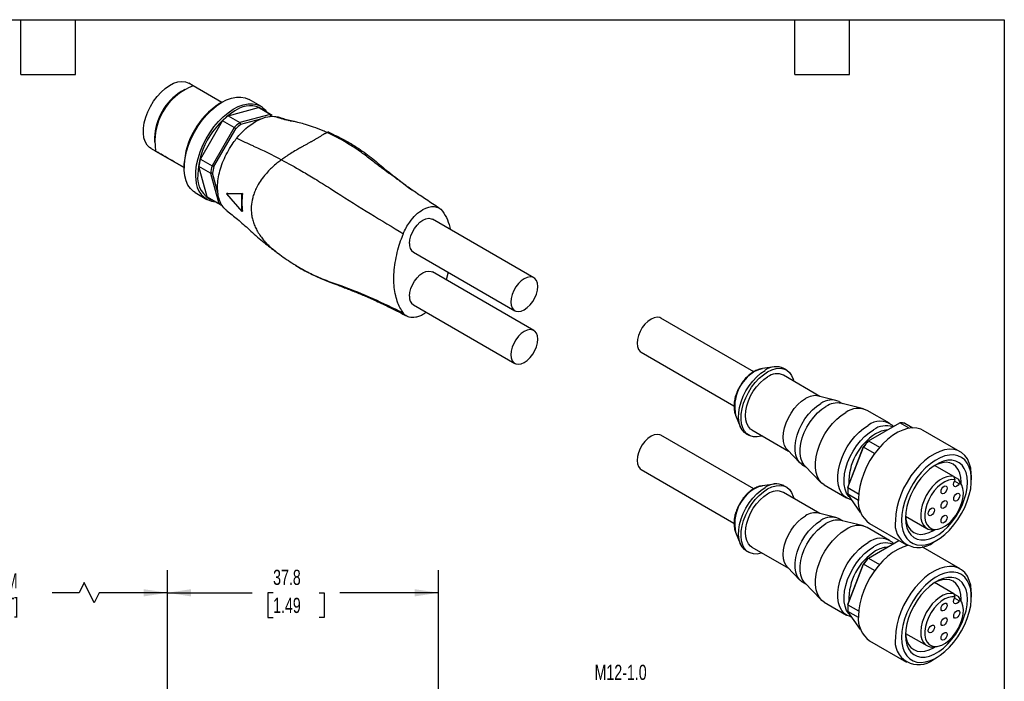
# Model space of a CAD drawing. Header units: millimetres. Extents: x 6 to 273, y 6 to 210.
# Tile 4 of 4: x 136 to 273, y 117 to 210. Entities that reach past the tile are written whole.
import ezdxf

# ---------------------------------------------------------------- set-up
doc = ezdxf.new("R2010")
doc.units = ezdxf.units.MM
doc.linetypes.add('SLD-Solid', pattern=[0])
doc.layers.add('DIMENSIONS', color=140, linetype='SLD-Solid', lineweight=25)
doc.layers.add('TEXT', color=140, linetype='SLD-Solid', lineweight=25)
doc.styles.add('SLDTEXTSTYLE0', font='TXT', dxfattribs={"width": 0.7})
doc.dimstyles.new('SLDDIMSTYLE0', dxfattribs={"dimtxt": 2.158008, "dimasz": 3.302, "dimexe": 0, "dimexo": 0.0625, "dimgap": 0.539502, "dimtad": 0, "dimtih": 1, "dimtoh": 1, "dimdec": 1, "dimrnd": 1e-09, "dimzin": 12, "dimdsep": 46, "dimtxsty": 'SLDTEXTSTYLE0', "dimsah": 1, "dimcen": 0.09, "dimadec": 0, "dimazin": 3, "dimtfac": 1, "dimtdec": 1, "dimtofl": 0, "dimtmove": 0, "dimatfit": 3, "dimfxl": 0, "dimfrac": 2, "dimtolj": 1, "dimtzin": 12, "dimarcsym": 0})
doc.dimstyles.new('SLDDIMSTYLE2', dxfattribs={"dimtxt": 2.158008, "dimasz": 3.302, "dimexe": 0, "dimexo": 0.0625, "dimgap": 0.539502, "dimtad": 0, "dimtih": 1, "dimtoh": 1, "dimdec": 1, "dimrnd": 1e-09, "dimzin": 12, "dimdsep": 46, "dimtxsty": 'SLDTEXTSTYLE0', "dimsah": 1, "dimcen": 0, "dimadec": 0, "dimazin": 3, "dimtfac": 1, "dimtdec": 1, "dimtofl": 0, "dimtmove": 0, "dimatfit": 3, "dimfxl": 0, "dimfrac": 2, "dimtolj": 1, "dimtzin": 12, "dimarcsym": 0})

# ---------------------------------------------------------------- blocks, each defined once
blk = doc.blocks.new('_D_1')
at = {"layer": 'DIMENSIONS'}
for p, q in [((156.32, 105.94), (156.32, 132.83)), ((194.12, 106.52), (194.12, 132.83)), ((156.32, 129.66), (168.13, 129.66)), ((171.06, 129.66), (170.33, 129.66)), ((170.33, 129.66), (170.33, 126.23)), ((177.47, 129.66), (178.19, 129.66)), ((178.19, 129.66), (178.19, 126.23)), ((194.12, 129.66), (180.39, 129.66)), ((170.33, 126.23), (171.06, 126.23)), ((178.19, 126.23), (177.47, 126.23))]:
    blk.add_line(p, q, dxfattribs=at)
for points in [[(156.32, 129.66), (159.62, 129.15), (159.62, 130.16)], [(194.12, 129.66), (190.82, 130.16), (190.82, 129.15)]]:
    blk.add_solid(points, dxfattribs=at)
at = {"layer": 'DIMENSIONS', "char_height": 2.117, "attachment_point": 1, "style": 'SLDTEXTSTYLE0'}
for s, insert in [('37.8', (171.06, 132.87)), ('1.49', (171.06, 128.96))]:
    blk.add_mtext(s, dxfattribs=dict(at, insert=insert))
blk = doc.blocks.new('_D_2')
at = {"layer": 'DIMENSIONS'}
for p, q in [((117.88, 99.48), (117.88, 132.83)), ((156.32, 105.94), (156.32, 132.83)), ((144.71, 131.07), (144, 129.66)), ((146.12, 128.25), (144.71, 131.07)), ((117.88, 129.66), (128.75, 129.66)), ((144, 129.66), (140.26, 129.66)), ((146.82, 129.66), (146.12, 128.25)), ((156.32, 129.66), (146.82, 129.66))]:
    blk.add_line(p, q, dxfattribs=at)
for points in [[(117.88, 129.66), (121.18, 129.15), (121.18, 130.16)], [(156.32, 129.66), (153.02, 130.16), (153.02, 129.15)]]:
    blk.add_solid(points, dxfattribs=at)
at = {"layer": 'DIMENSIONS', "char_height": 2.117, "attachment_point": 1, "style": 'SLDTEXTSTYLE0'}
for s, insert in [('0.3M', (131.01, 132.38)), ('[0.9FT]', (129.24, 128.96))]:
    blk.add_mtext(s, dxfattribs=dict(at, insert=insert))
blk = doc.blocks.new('_D_5')
at = {"layer": 'DIMENSIONS'}
for p, q in [((234.91, 115.18), (228.96, 115.18)), ((244.34, 105.75), (234.91, 115.18))]:
    blk.add_line(p, q, dxfattribs=at)
blk.add_solid([(244.34, 105.75), (242.37, 108.44), (241.65, 107.73)], dxfattribs=at)
at = {"layer": 'DIMENSIONS', "char_height": 2.117, "attachment_point": 1, "style": 'SLDTEXTSTYLE0'}
for s, insert in [('M12-1.0', (215.9, 119.63)), ('FEMALE', (216.3, 116.2)), ('THREAD', (215.98, 112.77))]:
    blk.add_mtext(s, dxfattribs=dict(at, insert=insert))

msp = doc.modelspace()

# ---------------------------------------------------------------- linework, layer by layer
for p, q in [((159.93, 200.32), (159.3, 200.68)), ((158.76, 199.83), (158.23, 199.52)), ((163.9, 198.02), (159.93, 200.32)), ((163.95, 198.05), (163.6, 197.85)), ((169.33, 197.49), (167.7, 198.43)), ((164.8, 196.16), (169.03, 197.29)), ((170.65, 196.35), (169.03, 197.29)), ((170.95, 196.21), (169.32, 197.15)), ((160.92, 190.1), (164.02, 195.47)), ((165.65, 194.53), (164.02, 195.47)), ((164.8, 196.16), (166.42, 195.22)), ((170.65, 196.35), (166.42, 195.22)), ((166.56, 194.97), (169.35, 195.71)), ((170.55, 196.04), (170.73, 196.08)), ((173.44, 195.47), (173.57, 195.44)), ((165.65, 194.53), (162.55, 189.17)), ((162.81, 189.07), (165.87, 194.35)), ((154.52, 193.09), (154.52, 192.48)), ((154.05, 191.59), (155.6, 190.69)), ((154.68, 191.22), (158.65, 188.93)), ((158.65, 188.93), (157.59, 189.55)), ((160.92, 190.1), (162.55, 189.17)), ((158.65, 189.28), (158.65, 188.87)), ((161.85, 184.86), (160.72, 189.09)), ((162.34, 188.15), (160.72, 189.09)), ((162.34, 188.15), (163.48, 183.92)), ((163.4, 185.27), (162.63, 188.16)), ((160.21, 185.44), (161.83, 184.5)), ((161.85, 184.86), (163.48, 183.92)), ((162.12, 184.67), (163.75, 183.74)), ((163.75, 183.99), (163.72, 184.08)), ((164.71, 185.35), (164.56, 185.26)), ((166.68, 185.26), (164.56, 185.26)), ((164.56, 185.26), (166.68, 182.81)), ((166.79, 185.32), (166.68, 185.26)), ((166.68, 182.81), (166.68, 185.26)), ((166.79, 182.87), (166.68, 182.81)), ((207.42, 173.57), (193.28, 181.73)), ((170.95, 177.67), (171.35, 177.35)), ((190.63, 177.14), (204.77, 168.98)), ((207.42, 166.22), (193.28, 174.39)), ((195.5, 174.34), (195.18, 173.29)), ((190.63, 169.8), (204.77, 161.63)), ((238.1, 160.47), (225.15, 167.94)), ((222.4, 163.18), (235.34, 155.71)), ((241.01, 161.15), (239.3, 160.91)), ((242.66, 160.72), (242.31, 160.92)), ((247.34, 157.04), (242.24, 159.98)), ((249.56, 156.48), (247.13, 157.09)), ((250.51, 156.02), (250.01, 156.3)), ((253.4, 155.3), (250.27, 156.08)), ((235.57, 154.44), (236.22, 152.85)), ((257.04, 153.29), (253.93, 155.08)), ((254.11, 150.83), (258.49, 153.36)), ((257.6, 152.84), (257.39, 153.03)), ((259.8, 152.6), (258.49, 153.36)), ((259.19, 153.29), (260.3, 152.65)), ((238.1, 144.14), (225.15, 151.61)), ((237.06, 151.83), (237.41, 151.63)), ((237.84, 152.36), (242.94, 149.42)), ((266.91, 149.32), (261.75, 152.3)), ((253.38, 149.99), (251.23, 144.43)), ((251.23, 144.32), (253.42, 149.96)), ((254.94, 149.08), (253.42, 149.96)), ((254.11, 150.83), (255.63, 149.95)), ((242.79, 149.57), (244.53, 147.77)), ((244.91, 147.47), (245.41, 147.18)), ((245.24, 147.36), (247.48, 145.04)), ((265.99, 145.87), (263.33, 147.4)), ((222.4, 146.85), (235.34, 139.38)), ((265.99, 145.86), (266.64, 145.49)), ((268.47, 145.4), (268.47, 145.89)), ((241.01, 144.82), (239.3, 144.58)), ((242.66, 144.39), (242.31, 144.59)), ((247.93, 144.69), (251.04, 142.89)), ((251.23, 144.32), (252.72, 143.45)), ((266.1, 145.23), (266.2, 145.41)), ((266.75, 144.85), (266.1, 145.23)), ((266.85, 145.03), (266.75, 144.85)), ((267.16, 144.53), (267, 144.93)), ((247.34, 140.71), (242.24, 143.65)), ((251.21, 144.01), (251.21, 143.85)), ((252.7, 142.54), (251.23, 143.39)), ((253.01, 140.86), (251.23, 143.39)), ((251.44, 142.72), (251.78, 142.61)), ((249.56, 140.15), (247.13, 140.76)), ((259.28, 140.33), (262.24, 138.62)), ((250.51, 139.69), (250.01, 139.97)), ((253.4, 138.97), (250.27, 139.75)), ((257.04, 136.96), (253.93, 138.75)), ((254.25, 139.31), (259.41, 136.33)), ((235.57, 138.11), (236.22, 136.51)), ((263.26, 138.45), (263.69, 138.51)), ((237.84, 136.03), (242.94, 133.09)), ((254.11, 134.5), (258.35, 136.94)), ((257.6, 136.51), (257.39, 136.7)), ((261.75, 135.97), (261.57, 136.06)), ((266.91, 132.99), (261.75, 135.97)), ((263.16, 136.7), (263.59, 136.95)), ((237.06, 135.5), (237.41, 135.3)), ((242.79, 133.24), (244.53, 131.44)), ((253.38, 133.66), (251.23, 128.1)), ((251.23, 127.99), (253.42, 133.63)), ((254.94, 132.75), (253.42, 133.63)), ((254.11, 134.5), (255.63, 133.62)), ((244.91, 131.14), (245.41, 130.85)), ((245.24, 131.03), (247.48, 128.71)), ((265.99, 129.53), (263.33, 131.07)), ((265.99, 129.53), (266.64, 129.16)), ((268.47, 129.07), (268.47, 129.56)), ((247.93, 128.36), (251.04, 126.56)), ((251.23, 127.99), (252.72, 127.12)), ((266.1, 128.9), (266.2, 129.08)), ((266.75, 128.52), (266.1, 128.9)), ((266.85, 128.7), (266.75, 128.52)), ((267.16, 128.2), (267, 128.6)), ((251.21, 127.68), (251.21, 127.51)), ((252.7, 126.21), (251.23, 127.06)), ((253.01, 124.53), (251.23, 127.06)), ((251.44, 126.39), (251.78, 126.28)), ((259.28, 124), (262.24, 122.29)), ((254.25, 122.98), (259.41, 120)), ((263.26, 122.12), (263.69, 122.17)), ((263.16, 120.37), (263.59, 120.62))]:
    msp.add_line(p, q)
at = {"flags": 128}
for points in [[(154.05, 191.59), (153.84, 191.72), (153.49, 192.08), (153.23, 192.55), (153.05, 193.1), (152.97, 193.74), (152.98, 194.43), (153.09, 195.17), (153.29, 195.94), (153.57, 196.71), (153.94, 197.47), (154.38, 198.19), (154.88, 198.86), (155.43, 199.45), (156, 199.97), (156.6, 200.38), (157.19, 200.68), (157.78, 200.87), (158.33, 200.93), (158.84, 200.87), (159.3, 200.68), (159.3, 200.68)], [(160.21, 185.44), (159.96, 185.59), (159.53, 186), (159.18, 186.5), (158.92, 187.11), (158.74, 187.8), (158.66, 188.57), (158.67, 189.39), (158.78, 190.26), (158.97, 191.16), (159.26, 192.07), (159.63, 192.99), (160.08, 193.88), (160.6, 194.74), (161.18, 195.54), (161.8, 196.29), (162.47, 196.95), (163.16, 197.53), (163.87, 198), (164.57, 198.37), (165.27, 198.62), (165.94, 198.76), (166.58, 198.77), (167.17, 198.66), (167.71, 198.43), (167.71, 198.43)], [(160.31, 187.3), (160.28, 187.63), (160.3, 188.45), (160.4, 189.32), (160.6, 190.22), (160.89, 191.14), (161.26, 192.05), (161.71, 192.94), (162.23, 193.8), (162.8, 194.6), (163.43, 195.35), (164.09, 196.01), (164.79, 196.59), (165.49, 197.06), (166.2, 197.43), (166.9, 197.68), (167.57, 197.82), (168.21, 197.83), (168.8, 197.72), (169.33, 197.49)], [(190.08, 178.36), (190.13, 178.87), (190.27, 179.4), (190.49, 179.94), (190.79, 180.46), (191.14, 180.92), (191.54, 181.31), (191.96, 181.6), (192.37, 181.79), (192.77, 181.86), (193.12, 181.81), (193.28, 181.73)], [(190.08, 171.01), (190.13, 171.52), (190.27, 172.06), (190.49, 172.59), (190.79, 173.11), (191.14, 173.57), (191.54, 173.96), (191.96, 174.25), (192.37, 174.44), (192.77, 174.51), (193.12, 174.46), (193.28, 174.39)], [(204.22, 170.19), (204.27, 169.74), (204.41, 169.36), (204.63, 169.08), (204.93, 168.91), (205.29, 168.86), (205.68, 168.93), (206.1, 169.11), (206.52, 169.41), (206.91, 169.8), (207.27, 170.26), (207.56, 170.77), (207.79, 171.31), (207.93, 171.85), (207.97, 172.36), (207.93, 172.81), (207.79, 173.19), (207.56, 173.47), (207.27, 173.64), (206.91, 173.69), (206.52, 173.63), (206.1, 173.44), (205.68, 173.14), (205.29, 172.76), (204.93, 172.29), (204.63, 171.78), (204.41, 171.24), (204.27, 170.7), (204.22, 170.19)], [(225.15, 167.94), (224.99, 168.02), (224.62, 168.07), (224.21, 168), (223.78, 167.81), (223.34, 167.5), (222.93, 167.1), (222.56, 166.62), (222.26, 166.08), (222.02, 165.52), (221.88, 164.97), (221.83, 164.44), (221.88, 163.97), (222.02, 163.58), (222.26, 163.28), (222.4, 163.18)], [(204.22, 162.85), (204.27, 162.39), (204.41, 162.01), (204.63, 161.73), (204.93, 161.56), (205.29, 161.51), (205.68, 161.58), (206.1, 161.76), (206.52, 162.06), (206.91, 162.45), (207.27, 162.91), (207.56, 163.42), (207.79, 163.96), (207.93, 164.5), (207.97, 165.01), (207.93, 165.46), (207.79, 165.84), (207.56, 166.12), (207.27, 166.29), (206.91, 166.35), (206.52, 166.28), (206.1, 166.09), (205.68, 165.8), (205.29, 165.41), (204.93, 164.94), (204.63, 164.43), (204.41, 163.89), (204.27, 163.35), (204.22, 162.85)], [(238.27, 160.54), (238.8, 160.79), (239.3, 160.91)], [(240.04, 160.46), (240.64, 160.75), (241.22, 160.92), (241.76, 160.96), (242.27, 160.89), (242.72, 160.69), (243.09, 160.37), (243.39, 159.95), (243.61, 159.42), (243.67, 159.16)], [(237.06, 151.83), (236.81, 152.01), (236.47, 152.38), (236.22, 152.85), (236.05, 153.42), (235.98, 154.06), (236, 154.77), (236.12, 155.51), (236.33, 156.28), (236.63, 157.05), (237.01, 157.8), (237.46, 158.52), (237.96, 159.18), (238.51, 159.76), (239.09, 160.26), (239.69, 160.66)], [(239.27, 151.54), (239.15, 151.5), (238.58, 151.39), (238.06, 151.4), (237.58, 151.54), (237.16, 151.8), (236.82, 152.17), (236.57, 152.65), (236.4, 153.22), (236.33, 153.86), (236.35, 154.56), (236.47, 155.31), (236.69, 156.07), (236.98, 156.84), (237.36, 157.6), (237.81, 158.31), (238.31, 158.97), (238.86, 159.56), (239.44, 160.06), (240.04, 160.46)], [(237.84, 152.36), (237.66, 152.49), (237.35, 152.82), (237.12, 153.26), (236.98, 153.78), (236.93, 154.38), (236.98, 155.03), (237.12, 155.71), (237.35, 156.41), (237.66, 157.11), (238.04, 157.77), (238.48, 158.39), (238.98, 158.93), (239.5, 159.4), (240.04, 159.77)], [(242.79, 149.57), (242.63, 149.77), (242.4, 150.21), (242.26, 150.73), (242.21, 151.33), (242.26, 151.98), (242.4, 152.67), (242.63, 153.37), (242.94, 154.06), (243.32, 154.72), (243.76, 155.34), (244.26, 155.89), (244.78, 156.35), (245.32, 156.72)], [(244.91, 147.47), (244.81, 147.53), (244.45, 147.87), (244.16, 148.31), (243.97, 148.85), (243.87, 149.47), (243.87, 150.16), (243.97, 150.89), (244.16, 151.65), (244.45, 152.42), (244.81, 153.18), (245.25, 153.89), (245.75, 154.56), (246.29, 155.15), (246.87, 155.65), (247.46, 156.05)], [(245.24, 147.36), (245.15, 147.46), (244.87, 147.9), (244.68, 148.44), (244.58, 149.06), (244.58, 149.75), (244.68, 150.48), (244.87, 151.24), (245.15, 152.01), (245.52, 152.77), (245.96, 153.49), (246.46, 154.15), (247, 154.74), (247.58, 155.24), (248.17, 155.64)], [(247.93, 144.69), (247.61, 144.92), (247.25, 145.32), (246.98, 145.82), (246.79, 146.41), (246.7, 147.08), (246.7, 147.81), (246.79, 148.59), (246.98, 149.4), (247.25, 150.22), (247.61, 151.03), (248.04, 151.81), (248.54, 152.56), (249.09, 153.24), (249.68, 153.85), (250.3, 154.37), (250.93, 154.79)], [(251.44, 142.72), (251.15, 142.83), (250.72, 143.12), (250.37, 143.52), (250.09, 144.02), (249.9, 144.61), (249.81, 145.28), (249.81, 146.01), (249.9, 146.79), (250.09, 147.6), (250.37, 148.42), (250.72, 149.23), (251.15, 150.02), (251.65, 150.76), (252.2, 151.44), (252.79, 152.05), (253.41, 152.57), (254.04, 152.99)], [(261.75, 152.3), (261.42, 152.46), (260.85, 152.61), (260.23, 152.65), (259.57, 152.56), (258.88, 152.35), (258.18, 152.03), (257.47, 151.59), (256.77, 151.05), (256.09, 150.42), (255.45, 149.7), (254.85, 148.92), (254.31, 148.08), (253.84, 147.2), (253.44, 146.29), (253.12, 145.38), (252.89, 144.47), (252.74, 143.59), (252.7, 142.74)], [(225.15, 151.61), (224.99, 151.69), (224.62, 151.74), (224.21, 151.67), (223.78, 151.48), (223.34, 151.17), (222.93, 150.77), (222.56, 150.29), (222.26, 149.75), (222.02, 149.19), (221.88, 148.64), (221.83, 148.11), (221.88, 147.64), (222.02, 147.25), (222.26, 146.95), (222.4, 146.85)], [(251.65, 142.8), (251.36, 143.08), (251.06, 143.54), (250.85, 144.1), (250.73, 144.75), (250.7, 145.46), (250.78, 146.22), (250.94, 147.02), (251.2, 147.83), (251.54, 148.64), (251.96, 149.42), (252.45, 150.16), (252.99, 150.85), (253.57, 151.45), (254.18, 151.97), (254.81, 152.39)], [(268.47, 145.89), (268.45, 146.29), (268.36, 147.04), (268.17, 147.73), (267.9, 148.32), (267.53, 148.81), (267.1, 149.2), (266.59, 149.48), (266.02, 149.63), (265.39, 149.67), (264.73, 149.58), (264.04, 149.37), (263.34, 149.05), (262.63, 148.61), (261.93, 148.07), (261.26, 147.44), (260.61, 146.72), (260.02, 145.94), (259.48, 145.1), (259, 144.22), (258.6, 143.31), (258.28, 142.4), (258.05, 141.49), (257.91, 140.61), (257.86, 139.76)], [(258.71, 139.76), (258.75, 139.01), (258.9, 138.32), (259.13, 137.72), (259.45, 137.21), (259.85, 136.8), (260.32, 136.51), (260.86, 136.33), (261.45, 136.28), (262.08, 136.35), (262.74, 136.54), (263.42, 136.85), (264.1, 137.27), (264.77, 137.79), (265.41, 138.41), (266.03, 139.11), (266.59, 139.87), (267.1, 140.69), (267.53, 141.55), (267.89, 142.42), (268.17, 143.3), (268.36, 144.16), (268.45, 145), (268.45, 145.78), (268.36, 146.51), (268.17, 147.15), (267.89, 147.71), (267.53, 148.17), (267.1, 148.52), (266.59, 148.75), (266.03, 148.87), (265.41, 148.86), (264.77, 148.73), (264.1, 148.48), (263.42, 148.11), (262.74, 147.64), (262.08, 147.07), (261.45, 146.41), (260.86, 145.68), (260.32, 144.88), (259.85, 144.04), (259.45, 143.18), (259.13, 142.3), (258.9, 141.43), (258.75, 140.57), (258.71, 139.76)], [(259.27, 140.09), (259.32, 139.38), (259.46, 138.73), (259.7, 138.18), (260.02, 137.72), (260.42, 137.37), (260.9, 137.13), (261.43, 137.02), (262.01, 137.03), (262.63, 137.17), (263.26, 137.43), (263.91, 137.8), (264.55, 138.28), (265.16, 138.85), (265.74, 139.51), (266.28, 140.24), (266.75, 141.02), (267.15, 141.83), (267.47, 142.66), (267.71, 143.49), (267.85, 144.3), (267.9, 145.07), (267.85, 145.78), (267.71, 146.43), (267.47, 146.98), (267.15, 147.44), (266.75, 147.79), (266.28, 148.03), (265.74, 148.14), (265.16, 148.13), (264.55, 147.99), (263.91, 147.73), (263.26, 147.36), (262.63, 146.88), (262.01, 146.31), (261.43, 145.65), (260.9, 144.92), (260.42, 144.14), (260.02, 143.33), (259.7, 142.5), (259.46, 141.67), (259.32, 140.86), (259.27, 140.09)], [(267.05, 144.82), (267.05, 145.07), (267, 145.74), (266.86, 146.35), (266.63, 146.86), (266.31, 147.28), (265.91, 147.59), (265.45, 147.78), (264.93, 147.85), (264.36, 147.79), (263.77, 147.61), (263.32, 147.41)], [(265.99, 145.87), (265.54, 145.91), (265.05, 145.84), (264.54, 145.65), (264.01, 145.34), (263.5, 144.93), (263.01, 144.43), (262.56, 143.86), (262.17, 143.23), (261.85, 142.57), (261.61, 141.89), (261.46, 141.23), (261.4, 140.59), (261.43, 140.01), (261.55, 139.49), (261.77, 139.07), (262.07, 138.74), (262.44, 138.53), (262.87, 138.43), (263.26, 138.45)], [(237.06, 135.5), (236.81, 135.68), (236.47, 136.05), (236.22, 136.52), (236.05, 137.09), (235.98, 137.73), (236, 138.44), (236.12, 139.18), (236.33, 139.95), (236.63, 140.72), (237.01, 141.47), (237.46, 142.19), (237.96, 142.85), (238.51, 143.43), (239.09, 143.93), (239.69, 144.33)], [(238.27, 144.21), (238.8, 144.46), (239.3, 144.58)], [(240.04, 144.13), (240.64, 144.42), (241.22, 144.59), (241.76, 144.63), (242.27, 144.56), (242.72, 144.36), (243.09, 144.04), (243.39, 143.62), (243.61, 143.09), (243.67, 142.83)], [(266.2, 145.41), (265.75, 145.44), (265.26, 145.35), (264.75, 145.14), (264.24, 144.81), (263.74, 144.37), (263.27, 143.85), (262.86, 143.26), (262.5, 142.62), (262.23, 141.96), (262.05, 141.29), (261.96, 140.66), (261.97, 140.07), (262.08, 139.55), (262.28, 139.11), (262.57, 138.79), (262.93, 138.58), (263.36, 138.49), (263.83, 138.53), (264.34, 138.7), (264.85, 138.98), (265.36, 139.38), (265.84, 139.87), (266.28, 140.44), (266.66, 141.06), (266.96, 141.72), (267.18, 142.38), (267.31, 143.03), (267.34, 143.64), (267.27, 144.19), (267.11, 144.66), (266.85, 145.03)], [(264.22, 143.76), (264.26, 143.97), (264.35, 144.18), (264.48, 144.37), (264.65, 144.5), (264.81, 144.56), (264.95, 144.53), (265.04, 144.42), (265.07, 144.25), (265.04, 144.05), (264.95, 143.84), (264.81, 143.65), (264.65, 143.52), (264.48, 143.46), (264.35, 143.49), (264.26, 143.6), (264.22, 143.76)], [(266.75, 144.85), (266.6, 144.65), (266.42, 144.51), (266.25, 144.45), (266.1, 144.48), (266, 144.59), (265.96, 144.78), (266, 145), (266.1, 145.23)], [(267, 144.93), (266.91, 145.12), (266.64, 145.49)], [(239.27, 135.2), (239.15, 135.17), (238.58, 135.06), (238.06, 135.07), (237.58, 135.21), (237.16, 135.47), (236.82, 135.84), (236.57, 136.32), (236.4, 136.88), (236.33, 137.53), (236.35, 138.23), (236.47, 138.98), (236.69, 139.74), (236.98, 140.51), (237.36, 141.27), (237.81, 141.98), (238.31, 142.64), (238.86, 143.23), (239.44, 143.73), (240.04, 144.13)], [(237.84, 136.03), (237.66, 136.16), (237.35, 136.49), (237.12, 136.93), (236.98, 137.45), (236.93, 138.05), (236.98, 138.7), (237.12, 139.38), (237.35, 140.08), (237.66, 140.78), (238.04, 141.44), (238.48, 142.06), (238.98, 142.6), (239.5, 143.07), (240.04, 143.43)], [(265.99, 142.74), (266.02, 142.95), (266.11, 143.16), (266.25, 143.35), (266.41, 143.48), (266.58, 143.53), (266.71, 143.51), (266.81, 143.4), (266.84, 143.23), (266.81, 143.03), (266.71, 142.81), (266.58, 142.63), (266.41, 142.5), (266.25, 142.44), (266.11, 142.47), (266.02, 142.57), (265.99, 142.74)], [(262.45, 140.7), (262.49, 140.91), (262.58, 141.12), (262.72, 141.31), (262.88, 141.44), (263.04, 141.49), (263.18, 141.47), (263.27, 141.36), (263.3, 141.19), (263.27, 140.99), (263.18, 140.77), (263.04, 140.59), (262.88, 140.46), (262.72, 140.4), (262.58, 140.43), (262.49, 140.53), (262.45, 140.7)], [(264.22, 141.72), (264.26, 141.93), (264.35, 142.14), (264.48, 142.33), (264.65, 142.46), (264.81, 142.51), (264.95, 142.49), (265.04, 142.38), (265.07, 142.21), (265.04, 142.01), (264.95, 141.79), (264.81, 141.61), (264.65, 141.48), (264.48, 141.42), (264.35, 141.45), (264.26, 141.55), (264.22, 141.72)], [(242.79, 133.24), (242.63, 133.44), (242.4, 133.88), (242.26, 134.4), (242.21, 135), (242.26, 135.65), (242.4, 136.33), (242.63, 137.03), (242.94, 137.73), (243.32, 138.39), (243.76, 139.01), (244.26, 139.56), (244.78, 140.02), (245.32, 140.39)], [(259.28, 140.33), (259.32, 139.9), (259.46, 139.3), (259.7, 138.79), (260.02, 138.37), (260.41, 138.06), (260.88, 137.87), (261.4, 137.8), (261.96, 137.86), (262.55, 138.04), (263.16, 138.33), (263.37, 138.46)], [(264.22, 139.68), (264.26, 139.89), (264.35, 140.1), (264.48, 140.29), (264.65, 140.42), (264.81, 140.47), (264.95, 140.45), (265.04, 140.34), (265.07, 140.17), (265.04, 139.96), (264.95, 139.75), (264.81, 139.57), (264.65, 139.44), (264.48, 139.38), (264.35, 139.41), (264.26, 139.51), (264.22, 139.68)], [(244.91, 131.14), (244.81, 131.2), (244.45, 131.54), (244.16, 131.98), (243.97, 132.52), (243.87, 133.14), (243.87, 133.83), (243.97, 134.56), (244.16, 135.32), (244.45, 136.09), (244.81, 136.84), (245.25, 137.56), (245.75, 138.23), (246.29, 138.82), (246.87, 139.32), (247.46, 139.72)], [(245.24, 131.03), (245.15, 131.13), (244.87, 131.57), (244.68, 132.11), (244.58, 132.73), (244.58, 133.42), (244.68, 134.15), (244.87, 134.91), (245.15, 135.68), (245.52, 136.44), (245.96, 137.16), (246.46, 137.82), (247, 138.41), (247.58, 138.91), (248.17, 139.31)], [(247.93, 128.36), (247.61, 128.59), (247.25, 128.99), (246.98, 129.49), (246.79, 130.08), (246.7, 130.75), (246.7, 131.48), (246.79, 132.26), (246.98, 133.07), (247.25, 133.89), (247.61, 134.7), (248.04, 135.48), (248.54, 136.22), (249.09, 136.91), (249.68, 137.52), (250.3, 138.04), (250.93, 138.46)], [(251.44, 126.39), (251.15, 126.5), (250.72, 126.79), (250.37, 127.19), (250.09, 127.69), (249.9, 128.28), (249.81, 128.95), (249.81, 129.68), (249.9, 130.46), (250.09, 131.27), (250.37, 132.09), (250.72, 132.9), (251.15, 133.69), (251.65, 134.43), (252.2, 135.11), (252.79, 135.72), (253.41, 136.24), (254.04, 136.66)], [(251.65, 126.46), (251.36, 126.75), (251.06, 127.21), (250.85, 127.77), (250.73, 128.42), (250.7, 129.13), (250.78, 129.89), (250.94, 130.69), (251.2, 131.5), (251.54, 132.31), (251.96, 133.09), (252.45, 133.83), (252.99, 134.51), (253.57, 135.12), (254.18, 135.64), (254.81, 136.06)], [(259.59, 136.23), (259.57, 136.23), (258.88, 136.02), (258.18, 135.7), (257.47, 135.26), (256.77, 134.72), (256.09, 134.09), (255.45, 133.37), (254.85, 132.59), (254.31, 131.75), (253.84, 130.87), (253.44, 129.96), (253.12, 129.05), (252.89, 128.14), (252.74, 127.26), (252.7, 126.41)], [(268.47, 129.56), (268.45, 129.96), (268.36, 130.71), (268.17, 131.39), (267.9, 131.99), (267.53, 132.48), (267.1, 132.87), (266.59, 133.15), (266.02, 133.3), (265.39, 133.34), (264.73, 133.25), (264.04, 133.04), (263.34, 132.72), (262.63, 132.28), (261.93, 131.74), (261.26, 131.11), (260.61, 130.39), (260.02, 129.61), (259.48, 128.77), (259, 127.89), (258.6, 126.98), (258.28, 126.07), (258.05, 125.16), (257.91, 124.28), (257.86, 123.43)], [(258.71, 123.43), (258.75, 122.68), (258.9, 121.99), (259.13, 121.38), (259.45, 120.87), (259.85, 120.47), (260.32, 120.18), (260.86, 120), (261.45, 119.95), (262.08, 120.02), (262.74, 120.21), (263.42, 120.52), (264.1, 120.94), (264.77, 121.46), (265.41, 122.08), (266.03, 122.78), (266.59, 123.54), (267.1, 124.36), (267.53, 125.22), (267.89, 126.09), (268.17, 126.97), (268.36, 127.83), (268.45, 128.67), (268.45, 129.45), (268.36, 130.18), (268.17, 130.82), (267.89, 131.38), (267.53, 131.84), (267.1, 132.19), (266.59, 132.42), (266.03, 132.54), (265.41, 132.53), (264.77, 132.4), (264.1, 132.15), (263.42, 131.78), (262.74, 131.31), (262.08, 130.74), (261.45, 130.08), (260.86, 129.34), (260.32, 128.55), (259.85, 127.71), (259.45, 126.85), (259.13, 125.97), (258.9, 125.09), (258.75, 124.24), (258.71, 123.43)], [(259.27, 123.76), (259.32, 123.04), (259.46, 122.4), (259.7, 121.84), (260.02, 121.39), (260.42, 121.04), (260.9, 120.8), (261.43, 120.69), (262.01, 120.7), (262.63, 120.84), (263.26, 121.1), (263.91, 121.47), (264.55, 121.95), (265.16, 122.52), (265.74, 123.18), (266.28, 123.91), (266.75, 124.69), (267.15, 125.5), (267.47, 126.33), (267.71, 127.16), (267.85, 127.97), (267.9, 128.74), (267.85, 129.45), (267.71, 130.1), (267.47, 130.65), (267.15, 131.11), (266.75, 131.46), (266.28, 131.7), (265.74, 131.81), (265.16, 131.8), (264.55, 131.66), (263.91, 131.4), (263.26, 131.03), (262.63, 130.55), (262.01, 129.98), (261.43, 129.32), (260.9, 128.59), (260.42, 127.81), (260.02, 127), (259.7, 126.17), (259.46, 125.34), (259.32, 124.53), (259.27, 123.76)], [(267.05, 128.49), (267.05, 128.74), (267, 129.41), (266.86, 130.02), (266.63, 130.53), (266.31, 130.95), (265.91, 131.26), (265.45, 131.45), (264.93, 131.51), (264.36, 131.46), (263.77, 131.28), (263.32, 131.07)], [(265.99, 129.53), (265.54, 129.58), (265.05, 129.51), (264.54, 129.32), (264.01, 129.01), (263.5, 128.6), (263.01, 128.1), (262.56, 127.53), (262.17, 126.9), (261.85, 126.24), (261.61, 125.56), (261.46, 124.9), (261.4, 124.26), (261.43, 123.68), (261.55, 123.16), (261.77, 122.74), (262.07, 122.41), (262.44, 122.2), (262.87, 122.1), (263.26, 122.12)], [(266.2, 129.08), (265.75, 129.11), (265.26, 129.02), (264.75, 128.81), (264.24, 128.48), (263.74, 128.04), (263.27, 127.52), (262.86, 126.93), (262.5, 126.29), (262.23, 125.62), (262.05, 124.96), (261.96, 124.32), (261.97, 123.73), (262.08, 123.21), (262.28, 122.78), (262.57, 122.46), (262.93, 122.25), (263.36, 122.16), (263.83, 122.2), (264.34, 122.37), (264.85, 122.65), (265.36, 123.05), (265.84, 123.54), (266.28, 124.11), (266.66, 124.73), (266.96, 125.39), (267.18, 126.05), (267.31, 126.7), (267.34, 127.31), (267.27, 127.86), (267.11, 128.33), (266.85, 128.7)], [(267, 128.6), (266.91, 128.79), (266.64, 129.16)], [(264.22, 127.43), (264.26, 127.64), (264.35, 127.85), (264.48, 128.04), (264.65, 128.17), (264.81, 128.22), (264.95, 128.2), (265.04, 128.09), (265.07, 127.92), (265.04, 127.72), (264.95, 127.5), (264.81, 127.32), (264.65, 127.19), (264.48, 127.13), (264.35, 127.16), (264.26, 127.26), (264.22, 127.43)], [(266.75, 128.52), (266.6, 128.32), (266.42, 128.18), (266.25, 128.12), (266.1, 128.15), (266, 128.26), (265.96, 128.45), (266, 128.67), (266.1, 128.9)], [(265.99, 126.41), (266.02, 126.62), (266.11, 126.83), (266.25, 127.02), (266.41, 127.15), (266.58, 127.2), (266.71, 127.18), (266.81, 127.07), (266.84, 126.9), (266.81, 126.7), (266.71, 126.48), (266.58, 126.3), (266.41, 126.17), (266.25, 126.11), (266.11, 126.14), (266.02, 126.24), (265.99, 126.41)], [(262.45, 124.37), (262.49, 124.58), (262.58, 124.79), (262.72, 124.98), (262.88, 125.11), (263.04, 125.16), (263.18, 125.14), (263.27, 125.03), (263.3, 124.86), (263.27, 124.65), (263.18, 124.44), (263.04, 124.26), (262.88, 124.13), (262.72, 124.07), (262.58, 124.1), (262.49, 124.2), (262.45, 124.37)], [(264.22, 125.39), (264.26, 125.6), (264.35, 125.81), (264.48, 126), (264.65, 126.13), (264.81, 126.18), (264.95, 126.16), (265.04, 126.05), (265.07, 125.88), (265.04, 125.68), (264.95, 125.46), (264.81, 125.28), (264.65, 125.15), (264.48, 125.09), (264.35, 125.12), (264.26, 125.22), (264.22, 125.39)], [(259.28, 124), (259.32, 123.57), (259.46, 122.97), (259.7, 122.45), (260.02, 122.04), (260.41, 121.73), (260.88, 121.54), (261.4, 121.47), (261.96, 121.53), (262.55, 121.71), (263.16, 122), (263.37, 122.13)], [(264.22, 123.35), (264.26, 123.56), (264.35, 123.77), (264.48, 123.95), (264.65, 124.09), (264.81, 124.14), (264.95, 124.11), (265.04, 124.01), (265.07, 123.84), (265.04, 123.63), (264.95, 123.42), (264.81, 123.24), (264.65, 123.11), (264.48, 123.05), (264.35, 123.08), (264.26, 123.18), (264.22, 123.35)]]:
    msp.add_lwpolyline(points, dxfattribs=at)
for centre, radius, start, end in [((162.49, 192.78), 7.98, 122.2833, 177.722), ((162.85, 192.57), 8.28, 110.65, 189.35), ((169.37, 188.8), 10.73, 122.5371, 177.4683), ((171.45, 187.55), 10.9, 117.7056, 178.0127), ((167.86, 194.39), 3.17, 49.3218, 117.5632), ((168.12, 195.05), 2.41, 60.0123, 67.8151), ((167.94, 195.14), 2.72, 32.854, 59.3493), ((170.69, 188.73), 9.48, 128.4261, 134.7011), ((172.31, 187.79), 9.48, 128.4261, 134.7011), ((169.74, 194.12), 2.41, 60.0123, 67.8151), ((172.32, 187.77), 9.21, 128.6811, 134.446), ((170.09, 187.7), 9.48, 165.2982, 171.5725), ((171.72, 186.76), 9.48, 165.2982, 171.5725), ((171.74, 186.77), 9.22, 165.5532, 171.3175), ((163.38, 187.21), 3.08, 178.2136, 263.4451), ((163.92, 187.5), 3.39, 172.6245, 249.334), ((163.33, 186.76), 2.41, 232.173, 239.9943), ((164.96, 185.82), 2.41, 232.173, 239.9943), ((191.38, 178.21), 1.3, 173.6038, 235.084), ((191.38, 170.86), 1.3, 173.6038, 235.084), ((241.22, 158.56), 2.61, 65.2492, 126.0612), ((241.17, 155.6), 5.72, 120.4195, 191.742), ((241.32, 158.04), 2.15, 64.7809, 126.5296), ((246.68, 154.69), 2.45, 79.4706, 123.8694), ((248.95, 154.02), 2.52, 65.0996, 126.2109), ((249.76, 153.26), 2.86, 79.6826, 123.6574), ((252.68, 152.39), 2.97, 65.1337, 126.1767), ((255.74, 150.91), 2.68, 52.0656, 129.3205), ((256.54, 149.94), 3, 71.3853, 125.2446), ((258.58, 150.45), 2.9, 77.9831, 91.7978), ((259.32, 145.08), 7.95, 122.0151, 181.9721), ((256.92, 148.89), 3.45, 93.3427, 121.7895), ((262.5, 143.3), 11.31, 138.6912, 143.7196), ((262.82, 143.12), 11.63, 138.4687, 143.9421), ((241.17, 139.27), 5.72, 120.4195, 191.742), ((241.22, 142.23), 2.61, 65.2492, 126.0612), ((258.17, 144), 6.96, 176.4939, 179.9691), ((258, 143.85), 6.78, 176.0789, 183.9211), ((241.32, 141.7), 2.15, 64.7809, 126.5296), ((256.46, 142.38), 3.78, 174.4209, 234.2669), ((246.68, 138.35), 2.45, 79.4706, 123.8694), ((248.95, 137.69), 2.52, 65.0996, 126.2109), ((249.76, 136.93), 2.86, 79.6826, 123.6574), ((252.68, 136.06), 2.97, 65.1337, 126.1767), ((261.09, 139.24), 3.28, 170.8811, 309.1243), ((255.74, 134.58), 2.68, 52.0656, 129.3205), ((256.54, 133.61), 3, 71.3853, 125.2446), ((256.92, 132.56), 3.45, 93.3427, 121.7895), ((259.32, 128.75), 7.95, 122.0151, 181.9721), ((262.5, 126.97), 11.31, 138.6912, 143.7196), ((262.82, 126.79), 11.63, 138.4687, 143.9421), ((258.17, 127.67), 6.96, 176.4939, 179.9691), ((258, 127.52), 6.78, 176.0789, 183.9211), ((256.46, 126.05), 3.78, 174.4209, 234.2669), ((261.09, 122.91), 3.28, 170.8811, 309.1243)]:
    msp.add_arc(centre, radius, start, end)
for points, knots in [([(165.99, 193.04), (166.79, 194.02), (167.71, 194.83), (169.54, 195.89), (170.45, 196.14), (171.25, 196.07)], [0, 0, 0, 0, 0.5, 0.5, 1, 1, 1, 1]), ([(171.25, 196.07), (171.49, 196.05), (171.75, 196.03), (171.97, 195.91), (171.98, 195.9)], [0, 0, 0, 0, 0.921241, 1, 1, 1, 1]), ([(171.25, 196.07), (171.88, 195.88), (172.56, 195.67), (173.26, 195.51), (173.31, 195.5)], [0, 0, 0, 0, 0.924192, 1, 1, 1, 1]), ([(173.58, 195.44), (173.29, 195.51), (172.7, 195.66), (172.24, 195.82), (172.01, 195.9)], [0, 0, 0, 0, 0.49001, 1, 1, 1, 1]), ([(178.6, 193.81), (178.41, 193.9), (177.77, 194.19), (176.76, 194.56), (175.64, 194.92), (174.75, 195.18), (174.04, 195.33), (173.71, 195.41), (173.57, 195.44)], [0, 0, 0, 0, 0.0991405, 0.3404575, 0.550384, 0.7295668, 0.8789308, 1, 1, 1, 1]), ([(178.6, 193.82), (178.57, 193.81), (178.51, 193.79), (178.37, 193.71), (178.18, 193.6), (177.93, 193.45), (177.6, 193.25), (177.27, 193.04), (177.02, 192.89), (176.91, 192.83)], [0, 0, 0, 0, 0.085455, 0.233337, 0.346277, 0.548052, 0.725056, 0.875361, 1, 1, 1, 1]), ([(194.23, 183.29), (193.62, 183.68), (192.47, 184.41), (190.86, 185.52), (189.46, 186.51), (188.27, 187.39), (187.2, 188.16), (186.1, 188.95), (184.89, 189.89), (183.47, 190.99), (181.85, 192.09), (180.2, 193.06), (179.08, 193.57), (178.58, 193.8)], [0, 0, 0, 0, 0.120073, 0.225335, 0.315891, 0.391856, 0.4534, 0.510724, 0.590519, 0.682495, 0.786839, 0.903706, 1, 1, 1, 1]), ([(178.84, 193.85), (178.82, 193.85), (178.79, 193.87), (178.71, 193.86), (178.63, 193.83), (178.6, 193.82)], [0, 0, 0, 0, 0.291061, 0.724094, 1, 1, 1, 1]), ([(178.84, 193.85), (179.55, 193.52), (180.97, 192.86), (183.02, 191.62), (184.97, 190.18), (187.37, 188.11), (189.22, 186.73), (190.42, 185.83)], [0, 0, 0, 0, 0.170887, 0.341775, 0.51266, 0.68359, 1, 1, 1, 1]), ([(164.64, 182.91), (164.48, 183.04), (164.12, 183.33), (163.73, 183.99), (163.44, 184.81), (163.31, 185.74), (163.32, 186.79), (163.48, 187.9), (163.8, 189.06), (164.24, 190.21), (164.82, 191.34), (165.41, 192.29), (165.83, 192.83), (165.99, 193.04)], [0, 0, 0, 0, 0.0817252, 0.1790516, 0.2720044, 0.3675938, 0.4619028, 0.5589844, 0.652328, 0.7483423, 0.8425061, 0.9394556, 1, 1, 1, 1]), ([(165.99, 193.04), (166.76, 192.66), (167.5, 192.31), (168.3, 191.96), (168.37, 191.92), (169.62, 191.36), (170.89, 190.74), (172.23, 190.03)], [0, 0, 0, 0, 0.1087221, 0.1087221, 0.1195877, 0.1195877, 0.299387, 0.299387, 0.299387, 0.299387]), ([(176.91, 192.83), (176.87, 192.8), (176.8, 192.76), (176.67, 192.69), (176.54, 192.62), (176.4, 192.54), (176.25, 192.46), (176.08, 192.37), (175.91, 192.27), (175.72, 192.17), (175.53, 192.06), (175.32, 191.95), (175.11, 191.83), (174.77, 191.64), (174.24, 191.33), (173.62, 190.96), (173.08, 190.62), (172.71, 190.37), (172.44, 190.18), (172.29, 190.07), (172.23, 190.03)], [0, 0, 0, 0, 0.026785, 0.055134, 0.085133, 0.116846, 0.150318, 0.185573, 0.222616, 0.261435, 0.301998, 0.344258, 0.388152, 0.433599, 0.553725, 0.714353, 0.81691, 0.897643, 0.958156, 1, 1, 1, 1]), ([(155.6, 190.69), (155.37, 190.83), (155.18, 190.93), (154.88, 191.11), (154.76, 191.17), (154.68, 191.22)], [0, 0, 0, 0, 0.5, 0.5, 1, 1, 1, 1]), ([(157.59, 189.55), (157.13, 189.81), (156.76, 190.02), (156.11, 190.4), (155.84, 190.56), (155.6, 190.69)], [0, 0, 0, 0, 0.5, 0.5, 1, 1, 1, 1]), ([(172.23, 190.03), (172.23, 190.03), (172.23, 190.03), (172.23, 190.03), (172.23, 190.03), (172.23, 190.03), (172.06, 189.91), (171.68, 189.62), (171.13, 189.15), (170.56, 188.59), (169.97, 187.97), (169.38, 187.23), (168.96, 186.55), (168.7, 186.03), (168.55, 185.69), (168.41, 185.36), (168.3, 185.04), (168.13, 184.42), (167.97, 183.54), (168.02, 182.55), (168.18, 181.76), (168.37, 181.12), (168.64, 180.48), (168.99, 179.84), (169.34, 179.32), (169.59, 179), (169.71, 178.86), (169.77, 178.78), (169.82, 178.73), (169.86, 178.68), (169.94, 178.59), (170.08, 178.44), (170.27, 178.24), (170.49, 178.02), (170.82, 177.71), (171.09, 177.49), (171.26, 177.34)], [0, 0, 0, 0, 0.000001, 0.000004, 0.000013, 0.000051, 0.000201, 0.03622, 0.085931, 0.13205, 0.182404, 0.247553, 0.311715, 0.336708, 0.361163, 0.384993, 0.408118, 0.430466, 0.513759, 0.592083, 0.635575, 0.681409, 0.729453, 0.779056, 0.829352, 0.853497, 0.859994, 0.866555, 0.873178, 0.873876, 0.879848, 0.896658, 0.913203, 0.933667, 0.957604, 1, 1, 1, 1]), ([(172.23, 190.03), (173.15, 189.54), (174.1, 189.01), (175.66, 188.1), (176.26, 187.74), (177.59, 186.94), (178.31, 186.48), (179.34, 185.83), (179.62, 185.65), (183.07, 183.45), (186.18, 181.53), (189.23, 179.72)], [0.2993871, 0.2993871, 0.2993871, 0.2993871, 0.4232447, 0.4232447, 0.4980654, 0.4980654, 0.5860911, 0.5860911, 0.6202201, 0.6202201, 1, 1, 1, 1]), ([(164.63, 182.9), (165.12, 182.52), (166.19, 181.69), (167.81, 180.22), (169.49, 178.7), (170.71, 177.78), (171.27, 177.35)], [0, 0, 0, 0, 0.2178227, 0.4692237, 0.7544658, 1, 1, 1, 1]), ([(189.23, 179.72), (189.45, 180.28), (190.21, 181.67), (191.3, 182.7), (193.05, 183.72), (194.13, 183.63), (194.69, 182.87)], [0, 0, 0, 0, 0.2, 0.5, 0.5, 1, 1, 1, 1]), ([(194.69, 182.87), (194.94, 182.48), (195.42, 181.74), (195.66, 180.76), (195.78, 180.29)], [0, 0, 0, 0, 0.528303, 1, 1, 1, 1]), ([(189.23, 168.66), (189, 168.96), (188.57, 169.67), (188.03, 171.4), (187.9, 172.65), (187.9, 173.81), (187.94, 174.66), (188.14, 176.06), (188.56, 177.94), (189, 179.15), (189.23, 179.72)], [0, 0, 0, 0, 0.2, 0.3, 0.5, 0.5, 0.6, 0.7, 0.8, 1, 1, 1, 1]), ([(171.26, 177.34), (171.3, 177.32), (171.48, 177.16), (171.74, 176.97), (171.97, 176.82), (172.05, 176.77)], [0, 0, 0, 0, 0.13752, 0.730706, 1, 1, 1, 1]), ([(171.39, 177.27), (171.66, 177.06), (172.54, 176.37), (173.52, 175.74), (174.21, 175.31)], [0, 0, 0, 0, 0.307184, 1, 1, 1, 1]), ([(174.2, 175.31), (174.83, 174.95), (175.98, 174.27), (177.65, 173.5), (179.01, 172.94), (180.09, 172.56), (180.87, 172.26), (181.55, 171.99), (182.51, 171.61), (183.8, 171.07), (185.53, 170.31), (187.53, 169.36), (188.97, 168.62), (189.74, 168.21)], [0, 0, 0, 0, 0.112893, 0.209666, 0.290337, 0.355339, 0.405771, 0.45355, 0.504823, 0.603113, 0.714313, 0.846303, 1, 1, 1, 1]), ([(174.21, 175.31), (174.21, 175.31), (174.88, 174.85), (176.3, 174.13), (178.44, 173.19), (181.38, 172.2), (184.99, 170.72), (187.81, 169.35), (189.23, 168.66)], [0, 0, 0, 0, 0.00126, 0.143919, 0.286575, 0.42927, 0.714635, 1, 1, 1, 1]), ([(192.39, 168.78), (192.27, 168.68), (191.97, 168.42), (191.48, 168.2), (190.79, 167.99), (190.14, 168.02), (189.57, 168.27), (189.34, 168.53), (189.23, 168.66)], [0, 0, 0, 0, 0.100003, 0.246222, 0.392504, 0.670221, 0.835165, 1, 1, 1, 1]), ([(239.28, 160.9), (239.16, 160.88), (238.86, 160.84), (238.38, 160.64), (237.85, 160.34), (237.33, 159.93), (236.85, 159.44), (236.42, 158.88), (236.05, 158.27), (235.74, 157.63), (235.51, 156.96), (235.37, 156.3), (235.35, 155.88), (235.34, 155.67)], [0, 0, 0, 0, 0.0599799, 0.148724, 0.2414705, 0.3364686, 0.4316921, 0.5265313, 0.6211194, 0.7158357, 0.8110334, 0.9071767, 1, 1, 1, 1]), ([(235.34, 155.67), (235.35, 155.55), (235.36, 155.22), (235.42, 154.81), (235.54, 154.54), (235.57, 154.46)], [0, 0, 0, 0, 0.2740916, 0.7783387, 1, 1, 1, 1]), ([(253.42, 149.96), (253.41, 149.97), (253.4, 149.98), (253.39, 149.99), (253.38, 149.99)], [0, 0, 0, 0, 0.561779, 1, 1, 1, 1]), ([(254, 150.76), (254.02, 150.78), (254.06, 150.8), (254.1, 150.82), (254.11, 150.83)], [0, 0, 0, 0, 0.558221, 1, 1, 1, 1]), ([(266.2, 145.41), (266.16, 145.49), (266.09, 145.64), (266.02, 145.8), (265.99, 145.87)], [0, 0, 0, 0, 0.5508, 1, 1, 1, 1]), ([(239.28, 144.57), (239.16, 144.55), (238.86, 144.5), (238.38, 144.31), (237.85, 144.01), (237.33, 143.6), (236.85, 143.11), (236.42, 142.55), (236.05, 141.94), (235.74, 141.29), (235.51, 140.63), (235.37, 139.97), (235.35, 139.55), (235.34, 139.34)], [0, 0, 0, 0, 0.05998, 0.148724, 0.241471, 0.336469, 0.431692, 0.526531, 0.621119, 0.715836, 0.811033, 0.907177, 1, 1, 1, 1]), ([(251.23, 144.43), (251.23, 144.41), (251.23, 144.37), (251.23, 144.33), (251.23, 144.32)], [0, 0, 0, 0, 0.558221, 1, 1, 1, 1]), ([(266.64, 145.49), (266.68, 145.4), (266.75, 145.25), (266.82, 145.1), (266.85, 145.03)], [0, 0, 0, 0, 0.56916, 1, 1, 1, 1]), ([(235.34, 139.34), (235.35, 139.22), (235.36, 138.89), (235.42, 138.48), (235.54, 138.21), (235.57, 138.13)], [0, 0, 0, 0, 0.274092, 0.778339, 1, 1, 1, 1]), ([(253.42, 133.63), (253.41, 133.64), (253.4, 133.65), (253.39, 133.66), (253.38, 133.66)], [0, 0, 0, 0, 0.561779, 1, 1, 1, 1]), ([(254, 134.43), (254.02, 134.45), (254.06, 134.47), (254.1, 134.49), (254.11, 134.5)], [0, 0, 0, 0, 0.558221, 1, 1, 1, 1]), ([(266.2, 129.08), (266.16, 129.16), (266.09, 129.31), (266.02, 129.47), (265.99, 129.53)], [0, 0, 0, 0, 0.5508, 1, 1, 1, 1]), ([(266.64, 129.16), (266.68, 129.07), (266.75, 128.92), (266.82, 128.77), (266.85, 128.7)], [0, 0, 0, 0, 0.56916, 1, 1, 1, 1]), ([(251.23, 128.1), (251.23, 128.08), (251.23, 128.04), (251.23, 128), (251.23, 127.99)], [0, 0, 0, 0, 0.558221, 1, 1, 1, 1])]:
    msp.add_open_spline(points, degree=3, knots=knots)
for points in [[(166.42, 195.22), (166.47, 195.13), (166.51, 195.05), (166.56, 194.97)], [(170.73, 196.08), (170.7, 196.17), (170.68, 196.26), (170.65, 196.35)], [(165.87, 194.35), (165.79, 194.41), (165.72, 194.47), (165.65, 194.53)], [(162.63, 188.16), (162.53, 188.16), (162.44, 188.15), (162.34, 188.15)], [(162.55, 189.17), (162.64, 189.13), (162.73, 189.1), (162.81, 189.07)], [(164.71, 185.35), (165.39, 185.33), (166.09, 185.33), (166.79, 185.32)], [(166.79, 185.32), (166.69, 184.44), (166.69, 183.63), (166.79, 182.87)], [(163.48, 183.92), (163.57, 183.94), (163.66, 183.97), (163.75, 183.99)]]:
    msp.add_open_spline(points, degree=3)
at = {"layer": 'TEXT'}
for p, q in [((6.35, 209.55), (273.05, 209.55)), ((135.89, 201.93), (135.89, 209.55)), ((143.51, 201.93), (143.51, 209.55)), ((243.84, 201.93), (243.84, 209.55)), ((251.46, 201.93), (251.46, 209.55)), ((273.05, 209.55), (273.05, 6.35)), ((135.89, 201.93), (143.51, 201.93)), ((243.84, 201.93), (251.46, 201.93))]:
    msp.add_line(p, q, dxfattribs=at)

# ---------------------------------------------------------------- dimensions: what is measured, and where the dimension line sits
at = {"layer": 'DIMENSIONS'}
dim = msp.add_linear_dim(base=(156.32, 129.66), p1=(117.88, 98.21), p2=(156.32, 104.67), text='0.3M\\P[0.9FT]', dimstyle='SLDDIMSTYLE0', dxfattribs=at)
dim.commit()
dim.dimension.update_dxf_attribs({"geometry": '_D_2', "text_midpoint": (134.51, 129.66), "dimtype": 160})
dim = msp.add_linear_dim(base=(194.12, 129.66), p1=(156.32, 104.67), p2=(194.12, 105.25), dimstyle='SLDDIMSTYLE0', dxfattribs=at)
dim.commit()
dim.dimension.update_dxf_attribs({"geometry": '_D_1', "text_midpoint": (174.26, 129.66), "dimtype": 160})
dim = msp.add_diameter_dim_2p(p1=(252.97, 97.12), p2=(244.34, 105.75), text='M12-1.0\\PFEMALE\\PTHREAD', dimstyle='SLDDIMSTYLE2', override={"dimpost": '<>'}, dxfattribs=at)
dim.commit()
dim.dimension.update_dxf_attribs({"geometry": '_D_5', "text_midpoint": (221.84, 115.18), "dimtype": 163})

doc.saveas('drawing.dxf')
